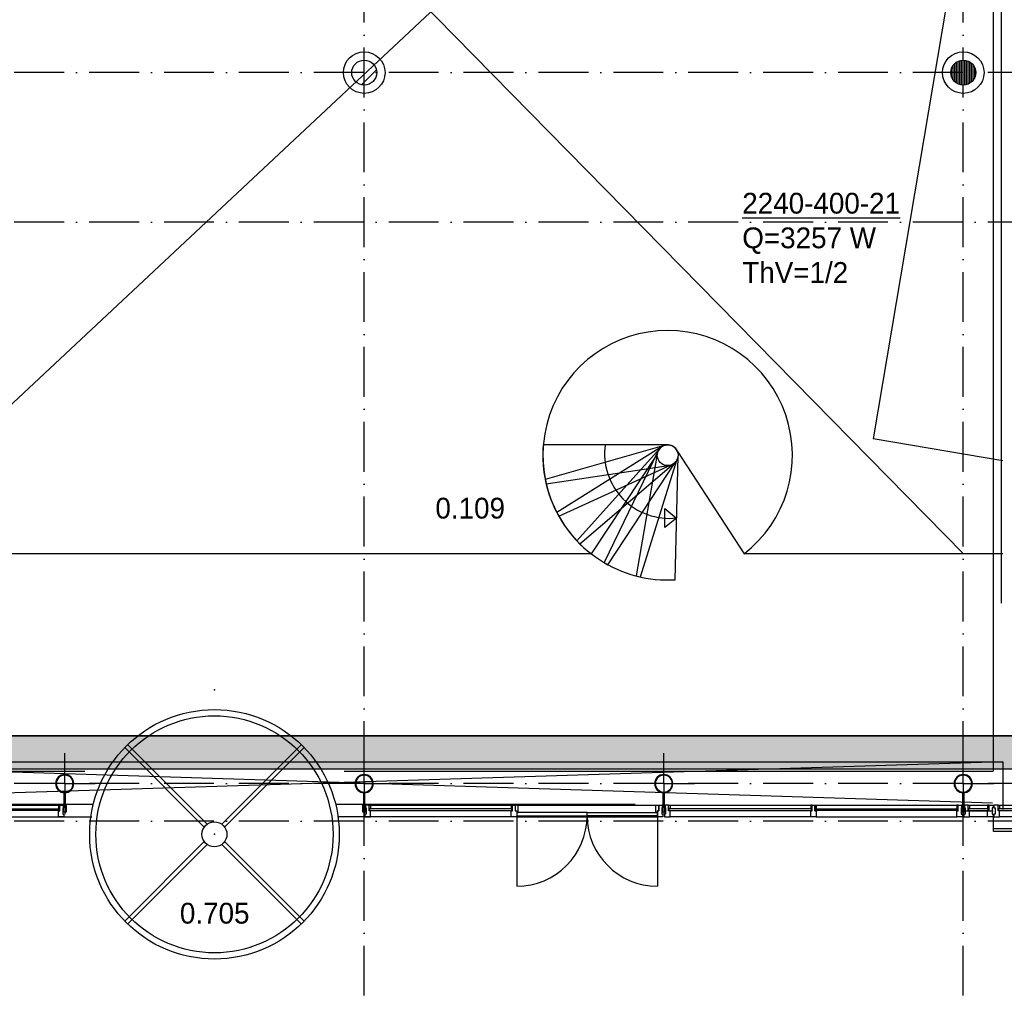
# Model space of a CAD drawing. Extents: x 25315 to 170951, y 867852 to 951952.
# Tile 84 of 119: x 87783 to 99617, y 910768 to 922464. Entities that reach past the tile are written whole.
import ezdxf

# ---------------------------------------------------------------- set-up
doc = ezdxf.new("R2010")
doc.units = 0
doc.header["$LTSCALE"] = 100
doc.linetypes.add('DASHDOT', pattern=[9, 6, -1.5, 0, -1.5])
doc.layers.get('0').update_dxf_attribs({"linetype": 'CONTINUOUS'})
for name, color, linetype in [('AL$7----_STRAMIEN', 1, 'DASHDOT'), ('BOUW', 8, 'CONTINUOUS'), ('KABELGOOT', 8, 'CONTINUOUS'), ('WI561---', 1, 'CONTINUOUS'), ('WL531---', 4, 'CONTINUOUS')]:
    doc.layers.add(name, color=color, linetype=linetype)
doc.styles.add('BURO-025', font='BUROFONT.shx', dxfattribs={"height": 250})

# ---------------------------------------------------------------- blocks, each defined once
blk = doc.blocks.new('RCHTBUIS80X40X3')
at = {"color": 0, "linetype": 'CONTINUOUS'}
for points in [[(20, 35.2, 0.4142136), (15.2, 40), (-15.2, 40, 0.4142136), (-20, 35.2), (-20, -35.2, 0.4142136), (-15.2, -40), (15.2, -40, 0.4142136), (20, -35.2)], [(16.8, 35.2, 0.4142136), (15.2, 36.8), (-15.2, 36.8, 0.4142136), (-16.8, 35.2), (-16.8, -35.2, 0.4142136), (-15.2, -36.8), (15.2, -36.8, 0.4142136), (16.8, -35.2)]]:
    blk.add_lwpolyline(points, format="xyb", close=True, dxfattribs=at)
blk = doc.blocks.new('CVRINFO2')
at = {"color": 0, "linetype": 'CONTINUOUS', "style": 'BURO-025'}
for tag, p in [('CV_TEXT125', (0, 0)), ('CV_TEXT225', (0, -4.17)), ('CV_TEXT325', (0, -8.33)), ('CV_TEXT425', (0, -12.5))]:
    blk.add_attdef(tag, p, '', height=2.5, dxfattribs=at)

msp = doc.modelspace()

# ---------------------------------------------------------------- hatches: boundary and pattern name
at = {"layer": 'BOUW'}
h = msp.add_hatch(dxfattribs=at)
h.set_pattern_fill('VUIL', color=256, scale=10, style=0)
h.set_pattern_definition([(45, (49376.3, 867852.4), (-176.7767, 176.7767), [])])
edge = h.paths.add_edge_path()
edge.add_arc((91923.8, 921827.5), 150, 0, 360)
h = msp.add_hatch(dxfattribs=at)
h.set_pattern_fill('GEWPBET', color=256, scale=100, angle=90, style=0)
h.set_pattern_definition([(90, (99123.774, 921827.546), (-20, 1e-15), [])])
edge = h.paths.add_edge_path()
edge.add_arc((99123.8, 921827.5), 150, 0, 360)
at = {"layer": 'WL531---'}
h = msp.add_hatch(dxfattribs=at)
h.set_pattern_fill('KABELGT', color=8, scale=7, style=0)
h.set_pattern_definition([(0, (8e-11, 771568.626), (21.875, 43.75), [0.7, -43.75])])
h.paths.add_polyline_path([(81816.7, 913854.1), (81816.7, 913454.9), (81817.5, 913454.1), (99727.7, 913454.1), (99727.7, 913854.1)])
h.paths.add_polyline_path([(99727.7, 913454.1), (100077.7, 913454.1), (100077.7, 913854.1), (100002.7, 913929.1), (99802.7, 913929.1), (99727.7, 913854.1)])
h.paths.add_polyline_path([(100002.7, 916143.7), (99802.7, 916143.7), (99802.7, 914608.7), (100002.7, 914608.7)])
h.paths.add_polyline_path([(100002.7, 914608.7), (99802.7, 914608.7), (99802.7, 913929.1), (100002.7, 913929.1)])

# ---------------------------------------------------------------- linework, layer by layer
at = {"layer": 'AL$7----_STRAMIEN', "color": 1}
for p, q in [((144123.6, 921827.5), (54329.2, 921827.5)), ((144123.6, 920027.5), (54329.2, 920027.5)), ((144123.6, 913277.5), (54710.3, 913277.5)), ((144123.6, 912827.5), (54329.2, 912827.5))]:
    msp.add_line(p, q, dxfattribs=at)
for points in [[(91923.6, 908027.5), (91923.6, 949018.6)], [(91923.6, 908027.5), (91923.6, 949018.6)], [(99123.6, 908027.5), (99123.6, 949018.6)], [(99123.6, 908027.5), (99123.6, 949018.6)]]:
    msp.add_lwpolyline(points, dxfattribs=at)
at = {"layer": 'BOUW'}
for p, q in [((85765.7, 916040.2), (99473.6, 928887.7)), ((99128, 916040.2), (86523.6, 928887.7)), ((99583.6, 915447.1), (99583.6, 925842.9)), ((95561.7, 917351.2), (94076.1, 917351.2)), ((95527.6, 917343.8), (94099.9, 916933.1)), ((95496.9, 917327.3), (94237.8, 916538.8)), ((95472, 917302.9), (94479.9, 916197.1)), ((95454.7, 917272.6), (94806.1, 915936.2)), ((95446.5, 917238.7), (95192.6, 915775)), ((95242.8, 915762.9), (95687.1, 917180.4)), ((95660.2, 915729.2), (95695.3, 917214.3)), ((94110.9, 916882.6), (95580.2, 917101.9)), ((94262.8, 916492.4), (95614.3, 917109.3)), ((94516, 916160.2), (95644.9, 917125.8)), ((94851.9, 915910.1), (95669.9, 917150.2)), ((90037, 912789.9), (89081.1, 913745.9)), ((90210.9, 912789.9), (91166.8, 913745.9)), ((90001.7, 912754.6), (89045.8, 913710.5)), ((90246.2, 912754.6), (91202.1, 913710.5)), ((91923.8, 913277.4), (91923.8, 913645.3)), ((99123.8, 913277.4), (99123.8, 913645.3)), ((99598.8, 913540.2), (99598.8, 912967.7)), ((83543.6, 913427.5), (88564.6, 913427.5)), ((91682.6, 913427.5), (99483.6, 913427.5)), ((91923.8, 913277.4), (91555.9, 913277.4)), ((91923.8, 913277.4), (91923.8, 912909.6)), ((91923.8, 913277.4), (92291.6, 913277.4)), ((99123.8, 913277.4), (98755.9, 913277.4)), ((99123.8, 913277.4), (99123.8, 912909.6)), ((99123.8, 913277.4), (99491.6, 913277.4)), ((91918.6, 913168), (91928.8, 913168)), ((91918.6, 913017), (91918.6, 913168)), ((91928.8, 913168), (91928.8, 913017)), ((99118.6, 913168), (99128.8, 913168)), ((99118.6, 913017), (99118.6, 913168)), ((99128.8, 913168), (99128.8, 913017)), ((88670, 913027.5), (85064.9, 913027.5)), ((86544.1, 912975.7), (88260.6, 912975.7)), ((88260.6, 912954.7), (86544.1, 912954.7)), ((86557.1, 913017.7), (88247.6, 913017.7)), ((88247.6, 913017.7), (88247.6, 912979.7)), ((88264.6, 913017.7), (88247.6, 913017.7)), ((88264.6, 912979.7), (88247.6, 912979.7)), ((88247.6, 912979.7), (88247.6, 912975.7)), ((88247.6, 912979.7), (88264.6, 912979.7)), ((88247.6, 912975.7), (88260.6, 912975.7)), ((88247.6, 912954.7), (88247.6, 912950.7)), ((88260.6, 912954.7), (88247.6, 912954.7)), ((88247.6, 912950.7), (88264.6, 912950.7)), ((88247.6, 912878.7), (88247.6, 912950.7)), ((88247.6, 912950.7), (88264.6, 912950.7)), ((88260.6, 912975.7), (88260.6, 912954.7)), ((88260.6, 912975.7), (88260.6, 912954.7)), ((88264.6, 913017.7), (88314.6, 913017.7)), ((88264.6, 912950.7), (88264.6, 913017.7)), ((88264.6, 912979.7), (88264.6, 913017.7)), ((88264.6, 912950.7), (88264.6, 912979.7)), ((88300.6, 912988.2), (88300.6, 912908.2)), ((88314.6, 912988.2), (88300.6, 912988.2)), ((88314.6, 913017.7), (88314.6, 912988.2)), ((95182.3, 913027.5), (91578.1, 913027.5)), ((91928.8, 913017), (91918.6, 913017)), ((91932.6, 913017.7), (91932.6, 912988.2)), ((91982.6, 913017.7), (91932.6, 913017.7)), ((91932.6, 912988.2), (91946.6, 912988.2)), ((91946.6, 912988.2), (91946.6, 912908.2)), ((91982.6, 912950.7), (91982.6, 913017.7)), ((91982.6, 913017.7), (91999.6, 913017.7)), ((91982.6, 912979.7), (91982.6, 913017.7)), ((91982.6, 912979.7), (91999.6, 912979.7)), ((91982.6, 912950.7), (91982.6, 912979.7)), ((91999.6, 912979.7), (91982.6, 912979.7)), ((91999.6, 912950.7), (91982.6, 912950.7)), ((91999.6, 912950.7), (91982.6, 912950.7)), ((93703.1, 912975.7), (91986.6, 912975.7)), ((91986.6, 912975.7), (91986.6, 912954.7)), ((91986.6, 912975.7), (91986.6, 912954.7)), ((91999.6, 912975.7), (91986.6, 912975.7)), ((91986.6, 912954.7), (93703.1, 912954.7)), ((91986.6, 912954.7), (91999.6, 912954.7)), ((91999.6, 913017.7), (93690.1, 913017.7)), ((91999.6, 913017.7), (91999.6, 912979.7)), ((91999.6, 912979.7), (91999.6, 912975.7)), ((91999.6, 912954.7), (91999.6, 912950.7)), ((91999.6, 912878.7), (91999.6, 912950.7)), ((93690.1, 913017.7), (93690.1, 912979.7)), ((93707.1, 913017.7), (93690.1, 913017.7)), ((93690.1, 912979.7), (93707.1, 912979.7)), ((93707.1, 912979.7), (93690.1, 912979.7)), ((93690.1, 912979.7), (93690.1, 912975.7)), ((93690.1, 912975.7), (93703.1, 912975.7)), ((93690.1, 912954.7), (93690.1, 912950.7)), ((93703.1, 912954.7), (93690.1, 912954.7)), ((93690.1, 912950.7), (93707.1, 912950.7)), ((93690.1, 912878.7), (93690.1, 912950.7)), ((93690.1, 912950.7), (93707.1, 912950.7)), ((93703.1, 912954.7), (93703.1, 912975.7)), ((93703.1, 912975.7), (93703.1, 912954.7)), ((93707.1, 913017.7), (93740.1, 913017.7)), ((93707.1, 912950.7), (93707.1, 913017.7)), ((93707.1, 912979.7), (93707.1, 913017.7)), ((93707.1, 912950.7), (93707.1, 912979.7)), ((93740.1, 913017.7), (93740.1, 912950.7)), ((93740.1, 913017.7), (93740.1, 912950.7)), ((93774.1, 913017.7), (93740.1, 913017.7)), ((93740.1, 912950.7), (93757.1, 912950.7)), ((93740.1, 912950.7), (93757.1, 912950.7)), ((93757.1, 913017.7), (95447.6, 913017.7)), ((93757.1, 912950.7), (93757.1, 912878.7)), ((93757.1, 912950.7), (93757.1, 912928.7)), ((93757.1, 912928.7), (93774.1, 912928.7)), ((94602.3, 912928.7), (93757.1, 912928.7)), ((93757.1, 912928.7), (93757.1, 912888.7)), ((93774.1, 912928.7), (93774.1, 913017.7)), ((94602.3, 912928.7), (95447.6, 912928.7)), ((94602.3, 912888.7), (94602.3, 912928.7)), ((94602.3, 912888.7), (94602.3, 912928.7)), ((95430.6, 913017.7), (95464.6, 913017.7)), ((95430.6, 912928.7), (95430.6, 913017.7)), ((95447.6, 912928.7), (95430.6, 912928.7)), ((95447.6, 912878.7), (95447.6, 912950.7)), ((95447.6, 912950.7), (95464.6, 912950.7)), ((95447.6, 912950.7), (95447.6, 912928.7)), ((95464.6, 912950.7), (95447.6, 912950.7)), ((95447.6, 912928.7), (95447.6, 912888.7)), ((95464.6, 913017.7), (95514.6, 913017.7)), ((95464.6, 912950.7), (95464.6, 913017.7)), ((95464.6, 913017.7), (95464.6, 912950.7)), ((95500.6, 912988.2), (95500.6, 912908.2)), ((95514.6, 912988.2), (95500.6, 912988.2)), ((95514.6, 913017.7), (95514.6, 912988.2)), ((99103.6, 913012.2), (99103.6, 912941.8)), ((99106.8, 913012.2), (99106.8, 912941.8)), ((99138.8, 913017), (99108.4, 913017)), ((99138.8, 913013.8), (99108.4, 913013.8)), ((99108.4, 912940.2), (99138.8, 912940.2)), ((99108.4, 912937), (99138.8, 912937)), ((99128.8, 913017), (99118.6, 913017)), ((99123.6, 912948.7), (99483.6, 912948.7)), ((99132.6, 913017.7), (99132.6, 912988.2)), ((99182.6, 913017.7), (99132.6, 913017.7)), ((99132.6, 912988.2), (99146.6, 912988.2)), ((99140.4, 912941.8), (99140.4, 913012.2)), ((99143.6, 912941.8), (99143.6, 913012.2)), ((99146.6, 912988.2), (99146.6, 912908.2)), ((99182.6, 913017.7), (99199.6, 913017.7)), ((99182.6, 912979.7), (99182.6, 913017.7)), ((99182.6, 912950.7), (99182.6, 913017.7)), ((99199.6, 912979.7), (99182.6, 912979.7)), ((99182.6, 912979.7), (99199.6, 912979.7)), ((99182.6, 912950.7), (99182.6, 912979.7)), ((99199.6, 912950.7), (99182.6, 912950.7)), ((99199.6, 912950.7), (99182.6, 912950.7)), ((99186.6, 912975.7), (99186.6, 912954.7)), ((99429.6, 912975.7), (99186.6, 912975.7)), ((99186.6, 912975.7), (99186.6, 912954.7)), ((99199.6, 912975.7), (99186.6, 912975.7)), ((99186.6, 912954.7), (99429.6, 912954.7)), ((99186.6, 912954.7), (99199.6, 912954.7)), ((99199.6, 913017.7), (99199.6, 912979.7)), ((99199.6, 913017.7), (99416.6, 913017.7)), ((99199.6, 912979.7), (99199.6, 912975.7)), ((99199.6, 912954.7), (99199.6, 912950.7)), ((99199.6, 912878.7), (99199.6, 912950.7)), ((99416.6, 913017.7), (99416.6, 912979.7)), ((99433.6, 913017.7), (99416.6, 913017.7)), ((99416.6, 912979.7), (99433.6, 912979.7)), ((99433.6, 912979.7), (99416.6, 912979.7)), ((99416.6, 912979.7), (99416.6, 912975.7)), ((99416.6, 912975.7), (99429.6, 912975.7)), ((99416.6, 912954.7), (99416.6, 912950.7)), ((99429.6, 912954.7), (99416.6, 912954.7)), ((99416.6, 912950.7), (99433.6, 912950.7)), ((99416.6, 912878.7), (99416.6, 912950.7)), ((99416.6, 912950.7), (99433.6, 912950.7)), ((99429.6, 912975.7), (99429.6, 912954.7)), ((99429.6, 912954.7), (99429.6, 912975.7)), ((99433.6, 912979.7), (99433.6, 913017.7)), ((99433.6, 913017.7), (99483.6, 913017.7)), ((99433.6, 912950.7), (99433.6, 913017.7)), ((99433.6, 912950.7), (99433.6, 912979.7)), ((99469.6, 912988.2), (99469.6, 912908.2)), ((99483.6, 912988.2), (99469.6, 912988.2)), ((99483.6, 913017.7), (99483.6, 912988.2)), ((99492.6, 913017.7), (99492.6, 912988.2)), ((99542.6, 913017.7), (99492.6, 913017.7)), ((99492.6, 912988.2), (99506.6, 912988.2)), ((99506.6, 912988.2), (99506.6, 912908.2)), ((99542.6, 913017.7), (99559.6, 913017.7)), ((99542.6, 912979.7), (99542.6, 913017.7)), ((99542.6, 912950.7), (99542.6, 913017.7)), ((99559.6, 912979.7), (99542.6, 912979.7)), ((99542.6, 912979.7), (99559.6, 912979.7)), ((99542.6, 912950.7), (99542.6, 912979.7)), ((99559.6, 912950.7), (99542.6, 912950.7)), ((99559.6, 912950.7), (99542.6, 912950.7)), ((100860.6, 912975.7), (99546.6, 912975.7)), ((99546.6, 912975.7), (99546.6, 912954.7)), ((99546.6, 912975.7), (99546.6, 912954.7)), ((99559.6, 912975.7), (99546.6, 912975.7)), ((99546.6, 912954.7), (100860.6, 912954.7)), ((99546.6, 912954.7), (99559.6, 912954.7)), ((99559.6, 913017.7), (100847.6, 913017.7)), ((99559.6, 913017.7), (99559.6, 912979.7)), ((99559.6, 912979.7), (99559.6, 912975.7)), ((99559.6, 912954.7), (99559.6, 912950.7)), ((99559.6, 912878.7), (99559.6, 912950.7)), ((86557.1, 912878.7), (88649.8, 912878.7)), ((88314.6, 912878.7), (88247.6, 912878.7)), ((88300.6, 912908.2), (88314.6, 912908.2)), ((88314.6, 912908.2), (88314.6, 912878.7)), ((93690.1, 912878.7), (91604.6, 912878.7)), ((91932.6, 912908.2), (91932.6, 912878.7)), ((91946.6, 912908.2), (91932.6, 912908.2)), ((91932.6, 912878.7), (91999.6, 912878.7)), ((93757.1, 912878.7), (93690.1, 912878.7)), ((93757.1, 912888.7), (93757.1, 912043.4)), ((93757.1, 912888.7), (94602.3, 912888.7)), ((93757.1, 912878.7), (95447.6, 912878.7)), ((95447.6, 912888.7), (94602.3, 912888.7)), ((95447.6, 912888.7), (95447.6, 912043.4)), ((95514.6, 912878.7), (95447.6, 912878.7)), ((95500.6, 912908.2), (95514.6, 912908.2)), ((95514.6, 912908.2), (95514.6, 912878.7)), ((99132.6, 912908.2), (99132.6, 912878.7)), ((99146.6, 912908.2), (99132.6, 912908.2)), ((99132.6, 912878.7), (99199.6, 912878.7)), ((99416.6, 912878.7), (99199.6, 912878.7)), ((99483.6, 912878.7), (99416.6, 912878.7)), ((99469.6, 912908.2), (99483.6, 912908.2)), ((99483.6, 912908.2), (99483.6, 912878.7)), ((99483.6, 912827.5), (99483.6, 912737.5)), ((99492.6, 912908.2), (99492.6, 912878.7)), ((99506.6, 912908.2), (99492.6, 912908.2)), ((99492.6, 912878.7), (99559.6, 912878.7)), ((100847.6, 912878.7), (99559.6, 912878.7)), ((99483.6, 912737.5), (117703.6, 912737.5)), ((90001.7, 912580.8), (89045.8, 911624.8)), ((90246.2, 912580.8), (91202.1, 911624.8)), ((90037, 912545.4), (89081.1, 911589.5)), ((90210.9, 912545.4), (91166.8, 911589.5))]:
    msp.add_line(p, q, dxfattribs=at)
for points in [[(99483.6, 928548.5), (99483.6, 913427.5)], [(99146.2, 923983.7), (98041.1, 917421.9)], [(99598.8, 917159.5), (98041.1, 917421.9)], [(95446.5, 917238.7), (94651.9, 916040.2)], [(95687.4, 917271.8), (96488.7, 916040)], [(94651.9, 916040.2), (85765.7, 916040.2)], [(99598.8, 916040.2), (96488.8, 916040.2)], [(88323.8, 913277.4), (88323.8, 913645.3)], [(95523.8, 913277.4), (95523.8, 913645.3)], [(99598.8, 913540.2), (83891.5, 913046.7)], [(83891.5, 913540.2), (99473.6, 913046.7)], [(83891.5, 913540.2), (99598.8, 913540.2)], [(88323.8, 913277.4), (87955.9, 913277.4)], [(88323.8, 913277.4), (88691.6, 913277.4)], [(88323.8, 913277.4), (88323.8, 912909.6)], [(95523.8, 913277.4), (95155.9, 913277.4)], [(95523.8, 913277.4), (95891.6, 913277.4)], [(95523.8, 913277.4), (95523.8, 912909.6)], [(95599.6, 913017.7), (97290.1, 913017.7)], [(97357.1, 913017.7), (99047.6, 913017.7)], [(97290.1, 912878.7), (95599.6, 912878.7)], [(97357.1, 912878.7), (99047.6, 912878.7)], [(99483.6, 912878.7), (99483.6, 912707.7), (117954.1, 912707.7)]]:
    msp.add_lwpolyline(points, dxfattribs=at)
msp.add_lwpolyline([(94818.9, 917351.2, 0.4870981), (95677.7, 916471.8)], format="xyb", dxfattribs=at)
for points in [[(95676.3, 916469.9), (95536.9, 916356.8), (95537.6, 916583.9)], [(88318.6, 913017), (88318.6, 913168), (88328.8, 913168), (88328.8, 913017)], [(95518.6, 913017), (95518.6, 913168), (95528.8, 913168), (95528.8, 913017)], [(95599.6, 912950.7), (95582.6, 912950.7), (95582.6, 913017.7), (95532.6, 913017.7), (95532.6, 912988.2), (95546.6, 912988.2), (95546.6, 912908.2), (95532.6, 912908.2), (95532.6, 912878.7), (95599.6, 912878.7)], [(95582.6, 912979.7), (95582.6, 913017.7), (95599.6, 913017.7), (95599.6, 912979.7)], [(95599.6, 912979.7), (95599.6, 912975.7), (95586.6, 912975.7), (95586.6, 912954.7), (95599.6, 912954.7), (95599.6, 912950.7), (95582.6, 912950.7), (95582.6, 912979.7)], [(97303.1, 912954.7), (97303.1, 912975.7), (95586.6, 912975.7), (95586.6, 912954.7)], [(97307.1, 912979.7), (97307.1, 913017.7), (97290.1, 913017.7), (97290.1, 912979.7)], [(97290.1, 912878.7), (97290.1, 912950.7), (97307.1, 912950.7), (97307.1, 913017.7), (97340.1, 913017.7), (97340.1, 912950.7), (97357.1, 912950.7), (97357.1, 912878.7)], [(97290.1, 912979.7), (97290.1, 912975.7), (97303.1, 912975.7), (97303.1, 912954.7), (97290.1, 912954.7), (97290.1, 912950.7), (97307.1, 912950.7), (97307.1, 912979.7)], [(97340.1, 912979.7), (97340.1, 913017.7), (97357.1, 913017.7), (97357.1, 912979.7)], [(97357.1, 912979.7), (97357.1, 912975.7), (97344.1, 912975.7), (97344.1, 912954.7), (97357.1, 912954.7), (97357.1, 912950.7), (97340.1, 912950.7), (97340.1, 912979.7)], [(97344.1, 912954.7), (97344.1, 912975.7), (99060.6, 912975.7), (99060.6, 912954.7)], [(99064.6, 912979.7), (99064.6, 913017.7), (99047.6, 913017.7), (99047.6, 912979.7)], [(99047.6, 912950.7), (99064.6, 912950.7), (99064.6, 913017.7), (99114.6, 913017.7), (99114.6, 912988.2), (99100.6, 912988.2), (99100.6, 912908.2), (99114.6, 912908.2), (99114.6, 912878.7), (99047.6, 912878.7)], [(99047.6, 912979.7), (99047.6, 912975.7), (99060.6, 912975.7), (99060.6, 912954.7), (99047.6, 912954.7), (99047.6, 912950.7), (99064.6, 912950.7), (99064.6, 912979.7)]]:
    msp.add_lwpolyline(points, close=True, dxfattribs=at)
for points in [[(88323.8, 913167.9, 1), (88323.8, 913387, 1)], [(95523.8, 913167.9, 1), (95523.8, 913387, 1)], [(88323.8, 913175.9, 1), (88323.8, 913379, 1)], [(95523.8, 913175.9, 1), (95523.8, 913379, 1)], [(91943.6, 913012.2, 0.4142136), (91938.8, 913017), (91908.4, 913017, 0.4142136), (91903.6, 913012.2), (91903.6, 912941.8, 0.4142136), (91908.4, 912937), (91938.8, 912937, 0.4142136), (91943.6, 912941.8)], [(91940.4, 913012.2, 0.4142136), (91938.8, 913013.8), (91908.4, 913013.8, 0.4142136), (91906.8, 913012.2), (91906.8, 912941.8, 0.4142136), (91908.4, 912940.2), (91938.8, 912940.2, 0.4142136), (91940.4, 912941.8)]]:
    msp.add_lwpolyline(points, format="xyb", close=True, dxfattribs=at)
for centre, radius in [((91923.8, 921827.5), 250), ((99123.8, 921827.5), 250), ((91923.8, 921827.5), 150), ((99123.8, 921827.5), 150), ((95570.9, 917226.5), 125), ((90124, 912667.7), 1500), ((90124, 912667.7), 1425), ((90124, 912667.7), 150)]:
    msp.add_circle(centre, radius, dxfattribs=at)
for centre, radius, start, end in [((95570.9, 917226.5), 1500, 307.72191, 232.23308), ((95570.9, 917226.5), 1500, 175.2329, 193.25328), ((95570.9, 917226.5), 125, 21.23828, 174.40012), ((95570.9, 917226.5), 1500, 191.28082, 209.30121), ((95570.9, 917226.5), 1500, 207.28745, 225.30784), ((95570.9, 917226.5), 1500, 223.33537, 241.35576), ((95570.9, 917226.5), 1500, 239.342, 257.36239), ((95570.9, 917226.5), 1500, 255.38992, 273.41031), ((91923.8, 913277.4), 109.5, 90, 270), ((91923.8, 913277.4), 109.5, 270, 90), ((99123.8, 913277.4), 109.5, 90, 270), ((99123.8, 913277.4), 109.5, 270, 90), ((91923.8, 913277.4), 101.5, 90, 270), ((91923.8, 913277.4), 101.5, 270, 90), ((99123.8, 913277.4), 101.5, 90, 270), ((99123.8, 913277.4), 101.5, 270, 90), ((99108.4, 913012.2), 4.8, 90, 180), ((99108.4, 912941.8), 4.8, 180, 270), ((99108.4, 913012.2), 1.6, 90, 180), ((99108.4, 912941.8), 1.6, 180, 270), ((99138.8, 913012.2), 4.8, 0, 90), ((99138.8, 913012.2), 1.6, 0, 90), ((99138.8, 912941.8), 4.8, 270, 0), ((99138.8, 912941.8), 1.6, 270, 0), ((93757.1, 912888.7), 845.2, 270, 0), ((95447.6, 912888.7), 845.2, 180, 270)]:
    msp.add_arc(centre, radius, start, end, dxfattribs=at)
for p in [(90123.4, 914405.5), (90124, 912667.7)]:
    msp.add_point(p, dxfattribs=at)
at = {"layer": 'KABELGOOT', "color": 8}
for p, q in [((99727.7, 913854.1, 3710), (75518.1, 913854.1, 3710)), ((75518.1, 913854.1, 3650), (99727.7, 913854.1, 3650)), ((75518.1, 913454.1, 3650), (99727.7, 913454.1, 3650)), ((75518.1, 913454.1, 3710), (99727.7, 913454.1, 3710))]:
    msp.add_line(p, q, dxfattribs=at)

# ---------------------------------------------------------------- block references
at = {"layer": 'BOUW'}
for p in [(88323.6, 912977), (95523.6, 912977)]:
    msp.add_blockref('RCHTBUIS80X40X3', p, dxfattribs=at)
at = {"layer": 'WI561---'}
ref = msp.add_blockref('CVRINFO2', (96467.9, 920132.2, 120), dxfattribs=dict(at, xscale=100, yscale=100, zscale=100))
ref.add_attrib('CV_TEXT125', '%%u2240-400-21', (96467.9, 920132.2, 120), dxfattribs={"layer": '0', "color": 2, "linetype": 'CONTINUOUS', "height": 250, "style": 'BURO-025'})
ref.add_attrib('CV_TEXT225', 'Q=3257 W', (96467.9, 919715.5, 120), dxfattribs={"layer": '0', "color": 2, "linetype": 'CONTINUOUS', "height": 250, "style": 'BURO-025'})
ref.add_attrib('CV_TEXT325', 'ThV=1/2', (96467.9, 919298.8, 120), dxfattribs={"layer": '0', "color": 2, "linetype": 'CONTINUOUS', "height": 250, "style": 'BURO-025'})

# ---------------------------------------------------------------- texts
at = {"layer": 'BOUW', "style": 'BURO-025'}
for s, p in [('0.109', (92779.5, 916465)), ('0.705', (89708.3, 911594.2))]:
    msp.add_text(s, height=250, dxfattribs=at).set_placement(p)

doc.saveas('drawing.dxf')
